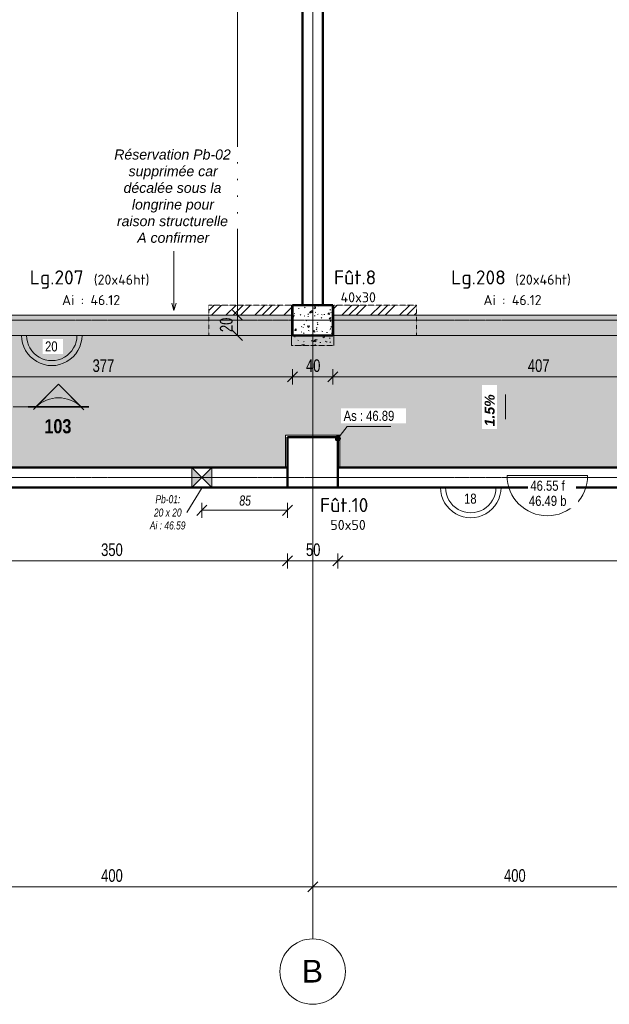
# Model space of a CAD drawing. Header units: millimetres. Extents: x 8507 to 240958, y -8745 to 78383.
# Tile 5 of 71: x 56265 to 62118, y 46643 to 56420. Entities that reach past the tile are written whole.
import ezdxf

# ---------------------------------------------------------------- set-up
doc = ezdxf.new("R2010")
doc.units = ezdxf.units.MM
doc.linetypes.add('Ligne de quadrillage', pattern=[22.225, 12.7, -3.175, 3.175, -3.175])
doc.linetypes.add('Tiret 1_16_', pattern=[3.175, 1.5875, -1.5875])
for name, color, linetype, lineweight in [('A-ANNO-DIMS', 211, 'Continuous', 9), ('A-ANNO-DIMS-50', 211, 'Continuous', 9), ('A-ANNO-NOTE', 131, 'Continuous', 9), ('A-DETL-GENF', 92, 'Continuous', 5), ('A-DETL-MBND', 5, 'Continuous', 5), ('A-DETL-THIN', 151, 'Continuous', 5), ('A-FLOR', 192, 'Continuous', 5), ('A-FLOR-IDEN', 11, 'Continuous', 9), ('A-GENM', 13, 'Continuous', 5), ('A-GENM-IDEN', 13, 'Continuous', 9), ('A-WALL', 113, 'Continuous', 9), ('G-ANNO-DIMS', 111, 'Continuous', 9), ('G-ANNO-SYMB', 111, 'Continuous', 9), ('G-ANNO-TEXT', 231, 'Continuous', 9), ('S-BEAM', 12, 'Continuous', 5), ('S-BEAM-IDEN', 2, 'Continuous', 9), ('S-COLS', 52, 'Continuous', 5), ('S-COLS-IDEN', 171, 'Continuous', 9), ('S-FNDN', 32, 'Continuous', 9), ('S-GRID', 1, 'Continuous', 9), ('S-GRID-IDEN', 1, 'Continuous', 9)]:
    doc.layers.add(name, color=color, linetype=linetype, lineweight=lineweight)
doc.styles.add('Arial', font='arial.ttf', dxfattribs={"height": 225})
doc.styles.add('Arial Narrow_4', font='ARIALN.TTF', dxfattribs={"width": 0.9, "height": 125})
doc.styles.add('Arial Narrow_B_2', font='ARIALNB.TTF', dxfattribs={"height": 140})
doc.styles.add('Arial Narrow_I', font='ARIALNI.TTF', dxfattribs={"width": 0.9, "height": 100})
doc.styles.add('Arial_1', font='arial.ttf', dxfattribs={"width": 0.8, "height": 100})
doc.styles.add('Arial_B_I_1', font='arialbi.ttf', dxfattribs={"height": 100})
doc.styles.add('Arial_I', font='ariali.ttf', dxfattribs={"height": 100})
doc.styles.add('Arial_I_2', font='ariali.ttf', dxfattribs={"width": 0.75, "height": 80})
doc.styles.add('ISOCPEUR', font='isocpeur.ttf', dxfattribs={"height": 100})
doc.styles.add('ISOCPEUR_B', font='txt', dxfattribs={"height": 140})
doc.dimstyles.new('AB6_1_50_-_GB', dxfattribs={"dimscale": 304.8, "dimtxt": 127.928872, "dimasz": 0.328084, "dimexe": 0.246063, "dimexo": 0.0625, "dimgap": 0.04101, "dimtad": 1, "dimdec": 0, "dimlfac": 0.1, "dimdsep": 46, "dimtxsty": 'Arial Narrow_4', "dimblk1": 'OBLIQUE', "dimblk2": 'OBLIQUE', "dimsah": 1, "dimcen": 0.09, "dimazin": 0, "dimtfac": 1, "dimtdec": 4, "dimtix": 1, "dimtmove": 0, "dimatfit": 3, "dimfxl": 0.246063, "dimfxlon": 1, "dimtvp": 1, "dimtolj": 1, "dimtzin": 0, "dimarcsym": 2})
doc.dimstyles.new('AB6_1_50_-_GB_Italique', dxfattribs={"dimscale": 304.8, "dimtxt": 102.343097, "dimasz": 0.328084, "dimexe": 0.246063, "dimexo": 0.0625, "dimgap": 0.057415, "dimtad": 1, "dimdec": 1, "dimlfac": 0.1, "dimrnd": 0.1, "dimdsep": 46, "dimtxsty": 'Arial Narrow_I', "dimblk1": 'OBLIQUE', "dimblk2": 'OBLIQUE', "dimsah": 1, "dimcen": 0.09, "dimazin": 0, "dimtfac": 1, "dimtdec": 4, "dimtix": 1, "dimtmove": 0, "dimatfit": 3, "dimfxl": 0.246063, "dimfxlon": 1, "dimtvp": 1, "dimtfill": 1, "dimtolj": 1, "dimtzin": 0, "dimarcsym": 2})
pattern_1 = [(45, (64631.8, -542.27), (-143.6841, 143.6841), []), (45, (64703.64, -542.27), (-143.6841, 143.6841), []), (45, (64775.48, -542.27), (-143.6841, 143.6841), [])]

# ---------------------------------------------------------------- blocks, each defined once
blk = doc.blocks.new('ECBIM_BIM_RESA VOILE RECTANGULAIRE - Resa_ 40x50-3073067-R-1 variante')
at = {"layer": 'A-DETL-GENF'}
for points in [[(-9138.1, 51773.7), (-9038.1, 51873.7), (-9138.1, 51973.7)], [(-8938.1, 51773.7), (-8938.1, 51973.7), (-9038.1, 51873.7)]]:
    blk.add_hatch(color=256, dxfattribs=at).paths.add_polyline_path(points)
for p, q in [((-9138.1, 51773.7), (-9138.1, 51973.7)), ((-9138.1, 51973.7), (-9038.1, 51873.7)), ((-9038.1, 51873.7), (-8938.1, 51973.7)), ((-8938.1, 51973.7), (-8938.1, 51773.7)), ((-9038.1, 51873.7), (-9138.1, 51773.7)), ((-8938.1, 51773.7), (-9038.1, 51873.7))]:
    blk.add_line(p, q, dxfattribs=at)
blk = doc.blocks.new('Quadrillage - M_Extrémité de la ligne de quadrillage - Cercle-11575-R-1 variante')
at = {"layer": 'S-GRID-IDEN'}
blk.add_circle((0, 0), 6.5, dxfattribs=at)
blk = doc.blocks.new('Coupe - Extrémité de la ligne de coupe - Pleine AB6-966899-R-1 variante')
at = {"layer": 'G-ANNO-SYMB'}
h = blk.add_hatch(color=256, dxfattribs=at)
edge = h.paths.add_edge_path()
edge.add_line((-6, 4.49), (-1.51, 0))
edge.add_arc((-6, -4.7), 6.5, 46.3308, 133.6692)
edge.add_line((-10.49, 0), (-6, 4.49))
for p, q in [((-6, 4.49), (-11.04, -0.56)), ((-6, 4.49), (-10.49, 0)), ((-6, 4.49), (-1.01, -0.51)), ((-1.51, 0), (-6, 4.49)), ((-12, 0.05), (0, 0.05)), ((-12, 0), (0, 0)), ((-12, 0), (-10.49, 0)), ((-12, -0.05), (0, -0.05)), ((0, 0), (-1.51, 0))]:
    blk.add_line(p, q, dxfattribs=at)
blk.add_arc((-6, -4.7), 6.5, 46.3308, 133.6692, dxfattribs=at)
blk = doc.blocks.new('DIMBLOCK1-R-1 variante')
at = {"layer": 'A-ANNO-DIMS-50'}
for p, q in [((58426.9, 53485.4), (58351.9, 53485.4)), ((58426.9, 53285.4), (58426.9, 53485.4)), ((58426.9, 53485.4), (58501.9, 53485.4)), ((58426.9, 53285.4), (58351.9, 53285.4)), ((58426.9, 53285.4), (58501.9, 53285.4))]:
    blk.add_line(p, q, dxfattribs=at)
at = {"layer": 'A-ANNO-DIMS-50', "lineweight": 18}
for p, q in [((58426.9, 53485.4), (58376.9, 53535.4)), ((58426.9, 53485.4), (58476.9, 53435.4)), ((58426.9, 53285.4), (58376.9, 53335.4)), ((58426.9, 53285.4), (58476.9, 53235.4))]:
    blk.add_line(p, q, dxfattribs=at)
at = {"layer": 'A-ANNO-DIMS-50', "color": 0, "insert": (58252.8, 53318.4), "char_height": 125, "width": 160.825, "attachment_point": 1, "rotation": 90, "line_spacing_factor": 0.974696, "style": 'Arial Narrow_4'}
blk.add_mtext('20', dxfattribs=at)
blk = doc.blocks.new('_Oblique')
at = {"color": 0, "linetype": 'ByBlock', "lineweight": -2}
blk.add_line((-0.5, -0.5), (0.5, 0.5), dxfattribs=at)
blk = doc.blocks.new('DIMBLOCK2-R-1 variante')
at = {"layer": 'A-ANNO-DIMS-50'}
for p, q in [((58426.9, 61638.6), (58351.9, 61638.6)), ((58426.9, 53485.4), (58426.9, 61638.6)), ((58426.9, 61638.6), (58501.9, 61638.6)), ((58426.9, 53485.4), (58351.9, 53485.4)), ((58426.9, 53485.4), (58501.9, 53485.4))]:
    blk.add_line(p, q, dxfattribs=at)
at = {"layer": 'A-ANNO-DIMS-50', "lineweight": 18}
for p, q in [((58426.9, 61638.6), (58376.9, 61688.6)), ((58426.9, 61638.6), (58476.9, 61588.6)), ((58426.9, 53485.4), (58376.9, 53535.4)), ((58426.9, 53485.4), (58476.9, 53435.4))]:
    blk.add_line(p, q, dxfattribs=at)
at = {"layer": 'A-ANNO-DIMS-50', "color": 0, "insert": (58252.8, 57461.5), "char_height": 125, "width": 241.237, "attachment_point": 1, "rotation": 90, "line_spacing_factor": 0.974696, "style": 'Arial Narrow_4'}
blk.add_mtext('815', dxfattribs=at)
blk = doc.blocks.new('DIMBLOCK54-R-1 variante')
at = {"layer": 'A-ANNO-DIMS-50'}
for p, q in [((55203.7, 52873.5), (55203.7, 52948.5)), ((58973.7, 52873.5), (58973.7, 52948.5)), ((55203.7, 52873.5), (58973.7, 52873.5)), ((55203.7, 52873.5), (55203.7, 52798.5)), ((58973.7, 52873.5), (58973.7, 52798.5))]:
    blk.add_line(p, q, dxfattribs=at)
at = {"layer": 'A-ANNO-DIMS-50', "lineweight": 18}
for p, q in [((55203.7, 52873.5), (55253.7, 52923.5)), ((58973.7, 52873.5), (59023.7, 52923.5)), ((55203.7, 52873.5), (55153.7, 52823.5)), ((58973.7, 52873.5), (58923.7, 52823.5))]:
    blk.add_line(p, q, dxfattribs=at)
at = {"layer": 'A-ANNO-DIMS-50', "color": 0, "insert": (56988.1, 53047.5), "char_height": 125, "width": 241.237, "attachment_point": 1, "line_spacing_factor": 0.974696, "style": 'Arial Narrow_4'}
blk.add_mtext('377', dxfattribs=at)
blk = doc.blocks.new('DIMBLOCK55-R-1 variante')
at = {"layer": 'A-ANNO-DIMS-50'}
for p, q in [((58973.7, 52873.5), (58973.7, 52948.5)), ((59373.7, 52873.5), (59373.7, 52948.5)), ((58973.7, 52873.5), (59373.7, 52873.5)), ((58973.7, 52873.5), (58973.7, 52798.5)), ((59373.7, 52873.5), (59373.7, 52798.5))]:
    blk.add_line(p, q, dxfattribs=at)
at = {"layer": 'A-ANNO-DIMS-50', "lineweight": 18}
for p, q in [((58973.7, 52873.5), (59023.7, 52923.5)), ((59373.7, 52873.5), (59423.7, 52923.5)), ((58973.7, 52873.5), (58923.7, 52823.5)), ((59373.7, 52873.5), (59323.7, 52823.5))]:
    blk.add_line(p, q, dxfattribs=at)
at = {"layer": 'A-ANNO-DIMS-50', "color": 0, "insert": (59106.6, 53047.5), "char_height": 125, "width": 160.825, "attachment_point": 1, "line_spacing_factor": 0.974696, "style": 'Arial Narrow_4'}
blk.add_mtext('40', dxfattribs=at)
blk = doc.blocks.new('DIMBLOCK56-R-1 variante')
at = {"layer": 'A-ANNO-DIMS-50'}
for p, q in [((59373.7, 52873.5), (59373.7, 52948.5)), ((63446.7, 52873.5), (63446.7, 52948.5)), ((59373.7, 52873.5), (63446.7, 52873.5)), ((59373.7, 52873.5), (59373.7, 52798.5)), ((63446.7, 52873.5), (63446.7, 52798.5))]:
    blk.add_line(p, q, dxfattribs=at)
at = {"layer": 'A-ANNO-DIMS-50', "lineweight": 18}
for p, q in [((59373.7, 52873.5), (59423.7, 52923.5)), ((63446.7, 52873.5), (63496.7, 52923.5)), ((59373.7, 52873.5), (59323.7, 52823.5)), ((63446.7, 52873.5), (63396.7, 52823.5))]:
    blk.add_line(p, q, dxfattribs=at)
at = {"layer": 'A-ANNO-DIMS-50', "color": 0, "insert": (61309.6, 53047.5), "char_height": 125, "width": 241.237, "attachment_point": 1, "line_spacing_factor": 0.974696, "style": 'Arial Narrow_4'}
blk.add_mtext('407', dxfattribs=at)
blk = doc.blocks.new('DIMBLOCK142-R-1 variante')
at = {"layer": 'A-ANNO-DIMS-50'}
for p, q in [((55173.7, 47810.1), (55173.7, 47885.1)), ((59173.7, 47810.1), (59173.7, 47885.1)), ((55173.7, 47810.1), (59173.7, 47810.1)), ((55173.7, 47810.1), (55173.7, 47735.1)), ((59173.7, 47810.1), (59173.7, 47735.1))]:
    blk.add_line(p, q, dxfattribs=at)
at = {"layer": 'A-ANNO-DIMS-50', "lineweight": 18}
for p, q in [((55173.7, 47810.1), (55223.7, 47860.1)), ((59173.7, 47810.1), (59223.7, 47860.1)), ((55173.7, 47810.1), (55123.7, 47760.1)), ((59173.7, 47810.1), (59123.7, 47760.1))]:
    blk.add_line(p, q, dxfattribs=at)
at = {"layer": 'A-ANNO-DIMS-50', "color": 0, "insert": (57073.1, 47984.2), "char_height": 125, "width": 241.237, "attachment_point": 1, "line_spacing_factor": 0.974696, "style": 'Arial Narrow_4'}
blk.add_mtext('400', dxfattribs=at)
blk = doc.blocks.new('DIMBLOCK143-R-1 variante')
at = {"layer": 'A-ANNO-DIMS-50'}
for p, q in [((59173.7, 47810.1), (59173.7, 47885.1)), ((63173.7, 47810.1), (63173.7, 47885.1)), ((59173.7, 47810.1), (63173.7, 47810.1)), ((59173.7, 47810.1), (59173.7, 47735.1)), ((63173.7, 47810.1), (63173.7, 47735.1))]:
    blk.add_line(p, q, dxfattribs=at)
at = {"layer": 'A-ANNO-DIMS-50', "lineweight": 18}
for p, q in [((59173.7, 47810.1), (59223.7, 47860.1)), ((63173.7, 47810.1), (63223.7, 47860.1)), ((59173.7, 47810.1), (59123.7, 47760.1)), ((63173.7, 47810.1), (63123.7, 47760.1))]:
    blk.add_line(p, q, dxfattribs=at)
at = {"layer": 'A-ANNO-DIMS-50', "color": 0, "insert": (61073.1, 47984.2), "char_height": 125, "width": 241.237, "attachment_point": 1, "line_spacing_factor": 0.974696, "style": 'Arial Narrow_4'}
blk.add_mtext('400', dxfattribs=at)
blk = doc.blocks.new('niveau aménag dalle2 - niveau aménag dalle 2-2973558-R-1 variante')
at = {"layer": 'A-ANNO-NOTE'}
blk.add_hatch(color=256, dxfattribs=at).paths.add_polyline_path([(-4.47, 4.15), (-6.36, 3.15), (-4.47, 2.15), (-8.21, 3.15)])
blk.add_line((-6.36, 3.15), (-1.51, 3.15), dxfattribs=at)
blk = doc.blocks.new('DIMBLOCK319-R-1 variante')
at = {"layer": 'A-ANNO-DIMS-50', "lineweight": 18}
for p, q in [((55423.7, 51045.5), (55373.7, 50995.5)), ((55423.7, 51045.5), (55473.7, 51095.5)), ((58923.7, 51045.5), (58873.7, 50995.5)), ((58923.7, 51045.5), (58973.7, 51095.5))]:
    blk.add_line(p, q, dxfattribs=at)
at = {"layer": 'A-ANNO-DIMS-50'}
for p, q in [((55423.7, 51045.5), (55423.7, 51120.5)), ((55423.7, 51045.5), (58923.7, 51045.5)), ((55423.7, 51045.5), (55423.7, 50970.5)), ((58923.7, 51045.5), (58923.7, 51120.5)), ((58923.7, 51045.5), (58923.7, 50970.5))]:
    blk.add_line(p, q, dxfattribs=at)
at = {"layer": 'A-ANNO-DIMS-50', "color": 0, "insert": (57073.1, 51219.6), "char_height": 125, "width": 241.237, "attachment_point": 1, "line_spacing_factor": 0.974696, "style": 'Arial Narrow_4'}
blk.add_mtext('350', dxfattribs=at)
blk = doc.blocks.new('DIMBLOCK320-R-1 variante')
at = {"layer": 'A-ANNO-DIMS-50', "lineweight": 18}
for p, q in [((58923.7, 51045.5), (58873.7, 50995.5)), ((58923.7, 51045.5), (58973.7, 51095.5)), ((59423.7, 51045.5), (59373.7, 50995.5)), ((59423.7, 51045.5), (59473.7, 51095.5))]:
    blk.add_line(p, q, dxfattribs=at)
at = {"layer": 'A-ANNO-DIMS-50'}
for p, q in [((58923.7, 51045.5), (58923.7, 51120.5)), ((58923.7, 51045.5), (59423.7, 51045.5)), ((58923.7, 51045.5), (58923.7, 50970.5)), ((59423.7, 51045.5), (59423.7, 51120.5)), ((59423.7, 51045.5), (59423.7, 50970.5))]:
    blk.add_line(p, q, dxfattribs=at)
at = {"layer": 'A-ANNO-DIMS-50', "color": 0, "insert": (59106.6, 51219.6), "char_height": 125, "width": 160.825, "attachment_point": 1, "line_spacing_factor": 0.974696, "style": 'Arial Narrow_4'}
blk.add_mtext('50', dxfattribs=at)
blk = doc.blocks.new('DIMBLOCK321-R-1 variante')
at = {"layer": 'A-ANNO-DIMS-50', "lineweight": 18}
for p, q in [((59423.7, 51045.5), (59373.7, 50995.5)), ((59423.7, 51045.5), (59473.7, 51095.5)), ((95423.7, 51045.5), (95373.7, 50995.5)), ((95423.7, 51045.5), (95473.7, 51095.5))]:
    blk.add_line(p, q, dxfattribs=at)
at = {"layer": 'A-ANNO-DIMS-50'}
for p, q in [((59423.7, 51045.5), (59423.7, 51120.5)), ((59423.7, 51045.5), (95423.7, 51045.5)), ((59423.7, 51045.5), (59423.7, 50970.5)), ((95423.7, 51045.5), (95423.7, 51120.5)), ((95423.7, 51045.5), (95423.7, 50970.5))]:
    blk.add_line(p, q, dxfattribs=at)
at = {"layer": 'A-ANNO-DIMS-50', "color": 0, "insert": (77289.6, 51219.6), "char_height": 125, "width": 321.65, "attachment_point": 1, "line_spacing_factor": 0.974696, "style": 'Arial Narrow_4'}
blk.add_mtext('3600', dxfattribs=at)
blk = doc.blocks.new('DIMBLOCK362-R-1 variante')
at = {"layer": 'A-ANNO-DIMS-50', "lineweight": 18}
for p, q in [((58073.7, 51548.2), (58023.7, 51498.2)), ((58073.7, 51548.2), (58123.7, 51598.2)), ((58923.7, 51548.2), (58873.7, 51498.2)), ((58923.7, 51548.2), (58973.7, 51598.2))]:
    blk.add_line(p, q, dxfattribs=at)
at = {"layer": 'A-ANNO-DIMS-50'}
for p, q in [((58073.7, 51548.2), (58073.7, 51623.2)), ((58073.7, 51548.2), (58923.7, 51548.2)), ((58073.7, 51548.2), (58073.7, 51473.2)), ((58923.7, 51548.2), (58923.7, 51623.2)), ((58923.7, 51548.2), (58923.7, 51473.2))]:
    blk.add_line(p, q, dxfattribs=at)
at = {"layer": 'A-ANNO-DIMS-50', "color": 0, "insert": (58445, 51695), "char_height": 100, "width": 128.66, "attachment_point": 1, "line_spacing_factor": 0.974696, "style": 'Arial Narrow_I', "bg_fill": 3, "box_fill_scale": 1.25, "bg_fill_color": 256, "bg_fill_true_color": 13158600, "bg_fill_transparency": 0}
blk.add_mtext('85', dxfattribs=at)
blk = doc.blocks.new('G_Dalle Epaisseur - G_Dalle Epaisseur-1020438-R-1 variante')
at = {"layer": 'A-FLOR-IDEN'}
blk.add_line((-6, 0), (6, 0), dxfattribs=at)
for radius in [6, 5]:
    blk.add_arc((0, 0), radius, 360, 180, dxfattribs=at)
blk = doc.blocks.new('G_Dalle Epaisseur manuelle commentaire - G_Dalle Epaisseur manuelle commentaire-1862508-R-1 variante')
at = {"layer": 'A-FLOR-IDEN'}
blk.add_line((-6, 0), (6, 0), dxfattribs=at)
for radius in [6, 5]:
    blk.add_arc((0, 0), radius, 360, 180, dxfattribs=at)

msp = doc.modelspace()

# ---------------------------------------------------------------- hatches: boundary and pattern name
at = {"layer": 'A-DETL-MBND'}
msp.add_hatch(color=254, dxfattribs=at).paths.add_polyline_path([(59373.65, 53285.4), (62973.65, 53285.4), (62973.65, 53485.4), (59373.65, 53485.4)])
at = {"layer": 'A-FLOR'}
h = msp.add_hatch(dxfattribs=at)
h.set_pattern_fill('FP_17', color=8, style=0, pattern_type=2)
h.set_pattern_definition([(0, (64631.8, -542.27), (0, 101.6), [3.353, -98.247]), (0, (64682.6, -491.47), (0, 101.6), [3.353, -98.247])])
h.paths.add_polyline_path([(62973.65, 51973.73), (62973.65, 53285.4), (54917, 53285.4), (54917, 52293.73), (55443.65, 52293.73), (55443.65, 51973.73), (58903.65, 51973.73), (58903.65, 52293.73), (59443.65, 52293.73), (59443.65, 51973.73), (61240.5, 51973.73)])
at = {"layer": 'A-WALL', "linetype": 'Tiret 1_16_'}
h = msp.add_hatch(dxfattribs=at)
h.set_pattern_fill('FP_13', color=250, style=0, pattern_type=2)
h.set_pattern_definition(pattern_1)
h.paths.add_polyline_path([(58963.65, 53485.4), (58963.65, 53585.4), (58143.65, 53585.4), (58143.65, 53485.4)])
h = msp.add_hatch(dxfattribs=at)
h.set_pattern_fill('FP_13', color=250, style=0, pattern_type=2)
h.set_pattern_definition(pattern_1)
h.paths.add_polyline_path([(60203.65, 53485.4), (60203.65, 53585.4), (59383.65, 53585.4), (59383.65, 53485.4)])
at = {"layer": 'G-ANNO-DIMS'}
h = msp.add_hatch(color=256, dxfattribs=at)
edge = h.paths.add_edge_path()
edge.add_arc((59423.65, 52260.43), 25, 0, 360)
at = {"layer": 'S-BEAM'}
msp.add_hatch(color=254, dxfattribs=at).paths.add_polyline_path([(58973.65, 53285.4), (58973.65, 53485.4), (55203.65, 53485.4), (55203.65, 53285.4), (57669.01, 53285.4)])
at = {"layer": 'S-FNDN', "linetype": 'Tiret 1_16_'}
h = msp.add_hatch(dxfattribs=at)
h.set_pattern_fill('FP_14', color=250, style=0, pattern_type=2)
h.set_pattern_definition([(50, (64631.8, -542.27), (182.18467, -15.9391), [19.05, -209.55]), (355, (64631.8, -542.27), (-35.2424, 191.0566), [15.24, -167.64]), (100.451, (64646.98, -543.6), (146.9425, 175.1167), [16.19, -178.09]), (46.184, (64631.8, -491.47), (271.0789, -42.0433), [28.575, -314.325]), (96.636, (64654.4, -494.97), (237.4025, 247.4272), [24.285, -267.135]), (351.184, (64631.8, -491.47), (237.4046, 247.4251), [22.86, -251.46]), (21, (64657.2, -504.17), (151.6149, -102.2655), [19.05, -209.55]), (326, (64657.2, -504.17), (61.80236, 184.18774), [15.24, -167.64]), (71.451, (64669.83, -512.7), (213.41706, 81.92137), [16.19, -178.09]), (37.5, (64631.8, -542.27), (3.08832, 84.555076), [8.382, -157.226, 8.382, -161.798, -168.275]), (37.5, (64631.8, -542.27), (3.08832, 84.555076), [-335.788, 8.382, -159.893]), (7.5, (64631.8, -542.27), (66.81944, 100.18075), [8.382, -88.646, 8.382, -153.416, -64.135]), (7.5, (64631.8, -542.27), (66.81944, 100.18075), [-258.826, 8.382, -55.753]), (327.5, (64575.156, -542.27), (135.59049, -5.72891), [8.382, -55.118, 8.382, -189.738, -262.89]), (327.5, (64575.156, -542.27), (135.59049, -5.72891), [-261.62, 8.382, -254.508]), (317.5, (64549.76, -542.27), (148.12889, 25.42676), [8.382, -74.168, 8.382, -123.19, -186.69]), (317.5, (64549.76, -542.27), (148.12889, 25.42676), [-214.122, 8.382, -178.308])])
h.paths.add_polyline_path([(59383.65, 53185.4), (59383.65, 53285.4), (59373.65, 53285.4), (59373.65, 53485.4), (59383.65, 53485.4), (59383.65, 53585.4), (58963.65, 53585.4), (58963.65, 53485.4), (58973.65, 53485.4), (58973.65, 53285.4), (58963.65, 53285.4), (58963.65, 53185.4), (59373.65, 53185.4)])

# ---------------------------------------------------------------- linework, layer by layer
at = {"layer": 'A-DETL-MBND'}
for p, q in [((59073.65, 53585.4), (58973.65, 53585.4)), ((58973.65, 53585.4), (58973.65, 53485.61)), ((59373.65, 53585.4), (59273.65, 53585.4)), ((59373.65, 53485.61), (59373.65, 53585.4)), ((58973.65, 53485.61), (55203.58, 53485.61)), ((62973.65, 53485.61), (59373.65, 53485.61))]:
    msp.add_line(p, q, dxfattribs=at)
at = {"layer": 'A-DETL-MBND', "color": 250, "lineweight": 9}
for p, q in [((59373.65, 53285.4), (59373.65, 53485.4)), ((59373.65, 53485.4), (59383.65, 53485.4)), ((59373.65, 53485.4), (62973.65, 53485.4)), ((59373.65, 53285.4), (59373.65, 53485.4)), ((59383.65, 53485.4), (59383.65, 53285.4)), ((62963.65, 53485.4), (59383.65, 53485.4)), ((59383.65, 53285.4), (59383.65, 53485.4)), ((59383.65, 53285.4), (59373.65, 53285.4)), ((59373.65, 53285.4), (62973.65, 53285.4)), ((59383.65, 53285.4), (62963.65, 53285.4))]:
    msp.add_line(p, q, dxfattribs=at)
at = {"layer": 'A-DETL-THIN'}
msp.add_line((61102.79, 51893.73), (61902.79, 51893.73), dxfattribs=at)
msp.add_arc((61502.79, 51893.73), 400, 180, 0, dxfattribs=at)
at = {"layer": 'A-FLOR'}
for p, q in [((54917, 53285.4), (62973.65, 53285.4)), ((59443.65, 52293.73), (58903.65, 52293.73)), ((58903.65, 52293.73), (58903.65, 51973.73)), ((59443.65, 51973.73), (59443.65, 52293.73))]:
    msp.add_line(p, q, dxfattribs=at)
at = {"layer": 'A-GENM', "lineweight": 9}
for p, q in [((58173.65, 51973.73), (57973.65, 51973.73)), ((57973.65, 51973.73), (58173.65, 51973.73)), ((57973.65, 51773.73), (57973.65, 51973.73)), ((57973.65, 51773.73), (57973.65, 51973.73)), ((58173.65, 51973.73), (58173.65, 51773.73)), ((58173.65, 51773.73), (58173.65, 51973.73)), ((58173.65, 51773.73), (57973.65, 51773.73)), ((57973.65, 51773.73), (58173.65, 51773.73))]:
    msp.add_line(p, q, dxfattribs=at)
at = {"layer": 'A-GENM-IDEN'}
msp.add_line((58077.64, 51774.84), (57923.67, 51527.99), dxfattribs=at)
at = {"layer": 'A-WALL', "lineweight": 50}
for p, q in [((59073.65, 53585.4), (59073.65, 61588.56)), ((59273.65, 61588.56), (59273.65, 53585.4)), ((59273.65, 53585.4), (59073.65, 53585.4)), ((55423.65, 51973.73), (58923.65, 51973.73)), ((58923.65, 51773.73), (58923.65, 51973.73)), ((59423.65, 51973.73), (62973.65, 51973.73)), ((59423.65, 51773.73), (59423.65, 51973.73)), ((58923.65, 51773.73), (55423.65, 51773.73)), ((95303.65, 51773.73), (59423.65, 51773.73))]:
    msp.add_line(p, q, dxfattribs=at)
at = {"layer": 'A-WALL', "color": 7, "linetype": 'Tiret 1_16_', "lineweight": 5}
for p, q in [((58143.65, 53585.4), (58963.65, 53585.4)), ((58963.65, 53585.4), (58143.65, 53585.4)), ((58143.65, 53285.4), (58143.65, 53585.4)), ((58143.65, 53585.4), (58143.65, 53285.4)), ((58963.65, 53585.4), (58963.65, 53285.4)), ((58963.65, 53585.4), (58963.65, 53285.4)), ((59383.65, 53585.4), (60203.65, 53585.4)), ((60203.65, 53585.4), (59383.65, 53585.4)), ((59383.65, 53285.4), (59383.65, 53585.4)), ((59383.65, 53585.4), (59383.65, 53285.4)), ((60203.65, 53585.4), (60203.65, 53285.4)), ((60203.65, 53585.4), (60203.65, 53285.4)), ((58143.65, 53285.4), (58963.65, 53285.4)), ((58963.65, 53285.4), (58143.65, 53285.4)), ((59383.65, 53285.4), (60203.65, 53285.4)), ((60203.65, 53285.4), (59383.65, 53285.4))]:
    msp.add_line(p, q, dxfattribs=at)
at = {"layer": 'A-WALL'}
msp.add_line((59423.65, 51773.73), (59423.65, 51773.73), dxfattribs=at)
at = {"layer": 'G-ANNO-DIMS'}
for p, q in [((59423.65, 52260.43), (59515.67, 52380.68)), ((59515.67, 52380.68), (59947.59, 52380.68))]:
    msp.add_line(p, q, dxfattribs=at)
msp.add_circle((59423.65, 52260.43), 25, dxfattribs=at)
at = {"layer": 'G-ANNO-SYMB'}
msp.add_line((56200.31, 52575.24), (56350.3, 52575.24), dxfattribs=at)
at = {"layer": 'G-ANNO-TEXT', "color": 20}
for q in [(57796.44, 54121.4), (57776.34, 53606.69), (57816.53, 53606.69)]:
    msp.add_line((57796.44, 53531.69), q, dxfattribs=at)
at = {"layer": 'S-BEAM', "color": 250, "lineweight": 9}
for p, q in [((55203.65, 53485.4), (58973.65, 53485.4)), ((58963.65, 53485.4), (56203.65, 53485.4)), ((58963.65, 53285.4), (58963.65, 53485.4)), ((58963.65, 53485.4), (58973.65, 53485.4)), ((58963.65, 53485.4), (58963.65, 53285.4)), ((58973.65, 53485.4), (58973.65, 53285.4)), ((58973.65, 53485.4), (58973.65, 53285.4)), ((55203.65, 53285.4), (58973.65, 53285.4)), ((56203.65, 53285.4), (58963.65, 53285.4)), ((58973.65, 53285.4), (58963.65, 53285.4))]:
    msp.add_line(p, q, dxfattribs=at)
at = {"layer": 'S-COLS', "lineweight": 50}
for p, q in [((58973.65, 53285.4), (58973.65, 53585.4)), ((58973.65, 53585.4), (59373.65, 53585.4)), ((59373.65, 53285.4), (59373.65, 53585.4)), ((59373.65, 53285.4), (58973.65, 53285.4)), ((58923.65, 51773.73), (58923.65, 52273.73)), ((58923.65, 52273.73), (59423.65, 52273.73)), ((59423.65, 51773.73), (59423.65, 52273.73)), ((59423.65, 51773.73), (58923.65, 51773.73))]:
    msp.add_line(p, q, dxfattribs=at)
at = {"layer": 'S-COLS'}
for p, q in [((58973.65, 53285.4), (58973.65, 53485.61)), ((59373.65, 53485.61), (59373.65, 53285.4)), ((59373.65, 53285.4), (58973.65, 53285.4)), ((58923.65, 52273.73), (59423.65, 52273.73)), ((58923.65, 51773.73), (58923.65, 52273.73)), ((59423.65, 52273.73), (59423.65, 51773.73)), ((59423.65, 51773.73), (58923.65, 51773.73))]:
    msp.add_line(p, q, dxfattribs=at)
at = {"layer": 'S-FNDN', "color": 7, "linetype": 'Tiret 1_16_', "lineweight": 5}
for p, q in [((58963.65, 53185.4), (58963.65, 53585.4)), ((58963.65, 53585.4), (59383.65, 53585.4)), ((59383.65, 53585.4), (58963.65, 53585.4)), ((58963.65, 53585.4), (58963.65, 53185.4)), ((59383.65, 53585.4), (59383.65, 53185.4)), ((59383.65, 53185.4), (59383.65, 53585.4)), ((59383.65, 53185.4), (58963.65, 53185.4)), ((58963.65, 53185.4), (59383.65, 53185.4))]:
    msp.add_line(p, q, dxfattribs=at)
at = {"layer": 'S-GRID', "linetype": 'Ligne de quadrillage'}
for p, q in [((59173.65, 47292.72), (59173.65, 65870.79)), ((48070.04, 53435.4), (102467.67, 53435.4)), ((48070.04, 51873.73), (102467.67, 51873.73))]:
    msp.add_line(p, q, dxfattribs=at)

# ---------------------------------------------------------------- block references
at = {"layer": 'A-ANNO-NOTE', "xscale": 50.00000000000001, "yscale": 50.00000000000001, "zscale": 50.00000000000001, "rotation": 90.00000000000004}
msp.add_blockref('niveau aménag dalle2 - niveau aménag dalle 2-2973558-R-1 variante', (61246.44, 52772.65), dxfattribs=at)
at = {"layer": 'A-DETL-GENF'}
msp.add_blockref('ECBIM_BIM_RESA VOILE RECTANGULAIRE - Resa_ 40x50-3073067-R-1 variante', (67111.75, 0), dxfattribs=at)
at = {"layer": 'A-FLOR-IDEN', "xscale": 49.99999999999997, "yscale": 49.99999999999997, "zscale": 49.99999999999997, "rotation": 180}
for name, p in [('G_Dalle Epaisseur - G_Dalle Epaisseur-1020438-R-1 variante', (56583.32, 53285.4)), ('G_Dalle Epaisseur manuelle commentaire - G_Dalle Epaisseur manuelle commentaire-1862508-R-1 variante', (60743.06, 51773.73))]:
    msp.add_blockref(name, p, dxfattribs=at)
at = {"layer": 'G-ANNO-SYMB', "extrusion": (0, 0, -1), "xscale": 49.99999999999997, "yscale": 49.99999999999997, "zscale": 49.99999999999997}
msp.add_blockref('Coupe - Extrémité de la ligne de coupe - Pleine AB6-966899-R-1 variante', (-56350.3, 52575.24), dxfattribs=at)
at = {"layer": 'S-GRID-IDEN', "xscale": 49.99999999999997, "yscale": 49.99999999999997, "zscale": 49.99999999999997}
msp.add_blockref('Quadrillage - M_Extrémité de la ligne de quadrillage - Cercle-11575-R-1 variante', (59173.65, 46967.72), dxfattribs=at)

# ---------------------------------------------------------------- texts
at = {"layer": 'A-GENM-IDEN', "char_height": 80, "attachment_point": 1, "style": 'Arial_I_2'}
for s, insert, width in [('Pb-01:', (57612.42, 51698.74), 306.6455), ('20 x 20', (57597.42, 51565.93), 342.7214), ('Ai : 46.59', (57556.55, 51438.06), 441.9302)]:
    msp.add_mtext(s, dxfattribs=dict(at, insert=insert, width=width))
at = {"layer": 'G-ANNO-SYMB', "insert": (56510.24, 52453.29), "char_height": 140, "width": 324.6834, "attachment_point": 1, "style": 'Arial Narrow_B_2'}
msp.add_mtext('103', dxfattribs=at)
at = {"layer": 'G-ANNO-TEXT', "color": 1, "insert": (57431.59, 54304.79), "char_height": 100, "width": 881.8562, "attachment_point": 1, "style": 'Arial_I', "bg_fill": 3, "box_fill_scale": 1.25, "bg_fill_color": 256, "bg_fill_true_color": 13158600, "bg_fill_transparency": 0}
msp.add_mtext('A confirmer', dxfattribs=at)
at = {"layer": 'S-BEAM-IDEN', "attachment_point": 1}
for s, insert, char_height, width, style in [('Lg.207', (56364.54, 53931.02), 140, 677.4259, 'ISOCPEUR_B'), ('(20x46ht)', (57000.56, 53889.15), 100, 713.5019, 'ISOCPEUR'), ('Lg.208', (60548.18, 53931.02), 140, 677.4259, 'ISOCPEUR_B'), ('(20x46ht)', (61184.2, 53889.15), 100, 713.5019, 'ISOCPEUR'), ('Ai : 46.12', (56684.93, 53686.14), 100, 709.4934, 'ISOCPEUR'), ('Ai : 46.12', (60868.56, 53686.14), 100, 709.4934, 'ISOCPEUR')]:
    msp.add_mtext(s, dxfattribs=dict(at, insert=insert, char_height=char_height, width=width, style=style))
at = {"layer": 'S-COLS-IDEN', "attachment_point": 1}
for s, insert, char_height, width, style in [('Fût.8', (59384.71, 53931.02), 140, 537.1306, 'ISOCPEUR_B'), ('40x30', (59450.44, 53713.96), 100, 452.9534, 'ISOCPEUR'), ('Fût.10', (59245.7, 51670.56), 140, 629.3247, 'ISOCPEUR_B'), ('50x50', (59349.43, 51453.5), 100, 440.9281, 'ISOCPEUR')]:
    msp.add_mtext(s, dxfattribs=dict(at, insert=insert, char_height=char_height, width=width, style=style))

# ---------------------------------------------------------------- dimensions: what is measured, and where the dimension line sits
at = {"layer": 'A-ANNO-DIMS'}
for base, p1, p2, angle, override, picture, middle in [((58426.87, 61638.56), (58351.87, 53485.4), (58351.87, 61638.56), 90, {"dimpost": '<>', "dimfxl": 8153.163044}, 'DIMBLOCK2-R-1 variante', (58350.55, 57561.98)), ((58426.87, 53485.4), (58351.87, 53285.4), (58351.87, 53485.4), 90, {"dimpost": '<>', "dimfxl": 200}, 'DIMBLOCK1-R-1 variante', (58350.55, 53385.4)), ((58973.65, 52873.49), (55203.65, 52948.49), (58973.65, 52948.49), 0, {"dimpost": '<>', "dimfxl": 3770}, 'DIMBLOCK54-R-1 variante', (57088.65, 52949.81)), ((58923.65, 51045.51), (55423.65, 51120.51), (58923.65, 51120.51), 0, {"dimpost": '<>', "dimfxl": 3500}, 'DIMBLOCK319-R-1 variante', (57173.65, 51121.84))]:
    dim = msp.add_linear_dim(base=base, p1=p1, p2=p2, angle=angle, dimstyle='AB6_1_50_-_GB', override=override, dxfattribs=at)
    dim.commit()
    dim.dimension.update_dxf_attribs({"geometry": picture, "text_midpoint": middle})
for base, p1, p2, override, picture, middle in [((59373.65, 52873.49), (58973.65, 52948.49), (59373.65, 52948.49), {"dimpost": '<>', "dimfxl": 400}, 'DIMBLOCK55-R-1 variante', (59173.65, 52949.81)), ((63446.65, 52873.49), (59373.65, 52948.49), (63446.65, 52948.49), {"dimpost": '<>', "dimfxl": 4073}, 'DIMBLOCK56-R-1 variante', (61410.15, 52949.81)), ((59423.65, 51045.51), (58923.65, 51120.51), (59423.65, 51120.51), {"dimpost": '<>', "dimfxl": 500}, 'DIMBLOCK320-R-1 variante', (59173.65, 51121.84)), ((95423.65, 51045.51), (59423.65, 51120.51), (95423.65, 51120.51), {"dimpost": '<>', "dimfxl": 36000}, 'DIMBLOCK321-R-1 variante', (77423.65, 51121.84)), ((59173.65, 47810.14), (55173.65, 47885.14), (59173.65, 47885.14), {"dimpost": '<>', "dimfxl": 4000}, 'DIMBLOCK142-R-1 variante', (57173.65, 47886.46)), ((63173.65, 47810.14), (59173.65, 47885.14), (63173.65, 47885.14), {"dimpost": '<>', "dimfxl": 4000}, 'DIMBLOCK143-R-1 variante', (61173.65, 47886.46))]:
    dim = msp.add_linear_dim(base=base, p1=p1, p2=p2, dimstyle='AB6_1_50_-_GB', override=override, dxfattribs=at)
    dim.commit()
    dim.dimension.update_dxf_attribs({"geometry": picture, "text_midpoint": middle})

# ---------------------------------------------------------------- next in the draw order: texts
at = {"layer": 'A-ANNO-NOTE', "insert": (60879.66, 52381.77), "char_height": 100, "width": 384.81, "attachment_point": 1, "rotation": 90, "style": 'Arial_B_I_1', "bg_fill": 3, "box_fill_scale": 1.25, "bg_fill_color": 256, "bg_fill_true_color": 13158600, "bg_fill_transparency": 0}
msp.add_mtext('1.5%', dxfattribs=at)
at = {"layer": 'A-FLOR-IDEN', "char_height": 100, "width": 153.924, "attachment_point": 1, "style": 'Arial_1', "bg_fill": 3, "box_fill_scale": 1.25, "bg_fill_color": 256, "bg_fill_true_color": 13158600, "bg_fill_transparency": 0}
for s, insert in [('20', (56516.58, 53225.86)), ('18', (60676.32, 51714.19))]:
    msp.add_mtext(s, dxfattribs=dict(at, insert=insert))
at = {"layer": 'G-ANNO-DIMS', "insert": (59480.52, 52536.56), "char_height": 100, "width": 594.9905, "attachment_point": 1, "line_spacing_factor": 0.941778, "style": 'Arial_1', "bg_fill": 3, "box_fill_scale": 1.25, "bg_fill_color": 256, "bg_fill_true_color": 13158600, "bg_fill_transparency": 0}
msp.add_mtext('As : 46.89', dxfattribs=at)
at = {"layer": 'G-ANNO-TEXT', "color": 1, "char_height": 100, "attachment_point": 1, "style": 'Arial_I', "bg_fill": 3, "box_fill_scale": 1.25, "bg_fill_color": 256, "bg_fill_true_color": 13158600, "bg_fill_transparency": 0}
for s, insert, width in [('Réservation Pb-02 ', (57203.39, 55131.61), 1455.0628), ('longrine pour ', (57378.67, 54635.52), 1058.2275)]:
    msp.add_mtext(s, dxfattribs=dict(at, insert=insert, width=width))
at = {"layer": 'G-ANNO-TEXT', "color": 7, "insert": (61320.01, 51692.43), "char_height": 100, "width": 461.772, "attachment_point": 1, "style": 'Arial_1', "bg_fill": 3, "box_fill_scale": 1.25, "bg_fill_color": 256, "bg_fill_true_color": 13158600, "bg_fill_transparency": 0}
msp.add_mtext('46.49 b', dxfattribs=at)
at = {"layer": 'S-GRID-IDEN', "insert": (59066.09, 47084), "char_height": 225, "width": 256.54, "attachment_point": 1, "style": 'Arial', "bg_fill": 3, "box_fill_scale": 1.25, "bg_fill_color": 256, "bg_fill_true_color": 13158600, "bg_fill_transparency": 0}
msp.add_mtext('B', dxfattribs=at)

# ---------------------------------------------------------------- next in the draw order: dimensions: what is measured, and where the dimension line sits
at = {"layer": 'A-ANNO-DIMS'}
dim = msp.add_linear_dim(base=(58923.65, 51548.24), p1=(58073.65, 51623.24), p2=(58923.65, 51623.24), dimstyle='AB6_1_50_-_GB_Italique', override={"dimpost": '<>', "dimfxl": 850}, dxfattribs=at)
dim.commit()
dim.dimension.update_dxf_attribs({"geometry": 'DIMBLOCK362-R-1 variante', "text_midpoint": (58498.65, 51616.79)})

# ---------------------------------------------------------------- next in the draw order: texts
at = {"layer": 'G-ANNO-TEXT', "color": 1, "char_height": 100, "attachment_point": 1, "style": 'Arial_I', "bg_fill": 3, "box_fill_scale": 1.25, "bg_fill_color": 256, "bg_fill_true_color": 13158600, "bg_fill_transparency": 0}
for s, insert, width in [('supprimée car ', (57345.6, 54966.25), 1142.4047), ('raison structurelle', (57229.85, 54470.15), 1370.8856)]:
    msp.add_mtext(s, dxfattribs=dict(at, insert=insert, width=width))
at = {"layer": 'G-ANNO-TEXT', "color": 7, "insert": (61334.41, 51842.43), "char_height": 100, "width": 426.4977, "attachment_point": 1, "style": 'Arial_1', "bg_fill": 3, "box_fill_scale": 1.25, "bg_fill_color": 256, "bg_fill_true_color": 13158600, "bg_fill_transparency": 0}
msp.add_mtext('46.55 f', dxfattribs=at)

# ---------------------------------------------------------------- next in the draw order: texts
at = {"layer": 'G-ANNO-TEXT', "color": 1, "insert": (57295.99, 54800.88), "char_height": 100, "width": 1258.6494, "attachment_point": 1, "style": 'Arial_I', "bg_fill": 3, "box_fill_scale": 1.25, "bg_fill_color": 256, "bg_fill_true_color": 13158600, "bg_fill_transparency": 0}
msp.add_mtext('décalée sous la ', dxfattribs=at)

doc.saveas('drawing.dxf')
